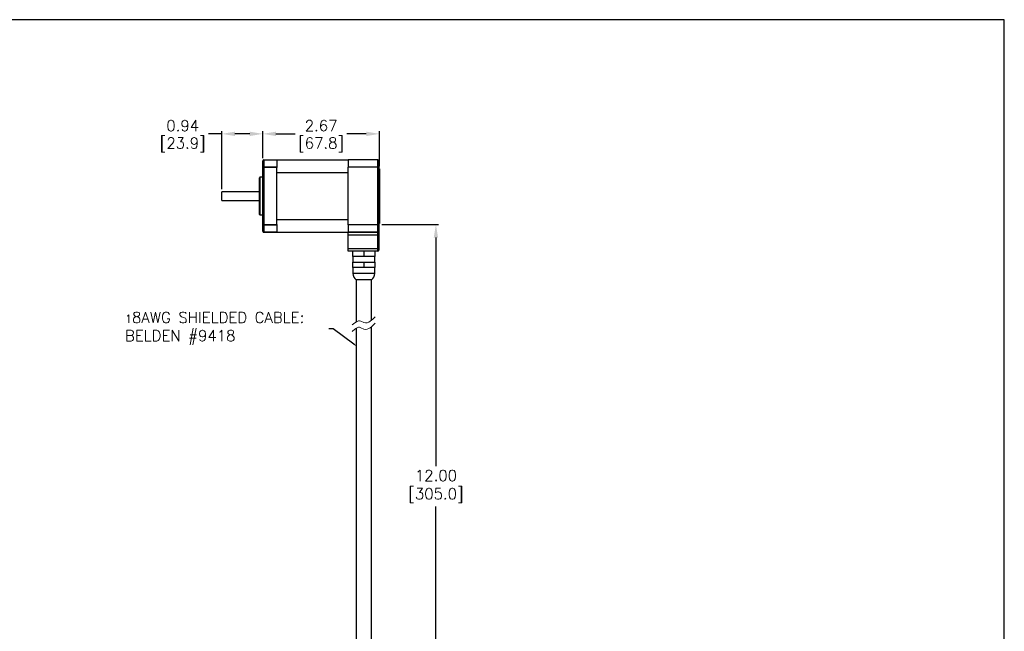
# Model space of a CAD drawing. Extents: x 897.4 to 937.4, y -8.5 to 19.5.
# Tile 11 of 11: x 914.9 to 937.4, y 5.5 to 19.5. Entities that reach past the tile are written whole.
import ezdxf
from ezdxf import colors
from ezdxf.entities.mleader import LeaderData, LeaderLine
from ezdxf.math import Vec2, Vec3

# ---------------------------------------------------------------- set-up
doc = ezdxf.new("R2010")
doc.units = 0
doc.header["$LTSCALE"] = 4
doc.header["$MEASUREMENT"] = 0
doc.layers.get('0').update_dxf_attribs({"linetype": 'CONTINUOUS'})
doc.layers.get('DEFPOINTS').update_dxf_attribs({"linetype": 'CONTINUOUS'})
doc.layers.add('DIMENSIONS', color=140, linetype='CONTINUOUS')
doc.layers.add('DIMENSIONS @ 1', color=140, linetype='CONTINUOUS')
doc.styles.get("Standard").update_dxf_attribs({"font": 'romans.shx'})
doc.dimstyles.get("Standard").update_dxf_attribs({"dimtxt": 0.25, "dimasz": 0.3, "dimexe": 0.0625, "dimexo": 0.0625, "dimgap": 0.0625, "dimtad": 0, "dimtih": 1, "dimtoh": 1, "dimzin": 0, "dimdsep": 46, "dimtxsty": 'Standard', "dimcen": 0, "dimadec": 0, "dimazin": 0, "dimtfac": 1, "dimtofl": 0, "dimtmove": 0, "dimatfit": 3, "dimfxl": 0, "dimtolj": 1, "dimtzin": 0, "dimarcsym": 0})

# ---------------------------------------------------------------- blocks, each defined once
blk = doc.blocks.new('*D26')
at = {"layer": 'DEFPOINTS', "color": 0}
for p in [(923.103, 16.853), (920.433, 16.234), (923.103, 16.054)]:
    blk.add_point(p, dxfattribs=at)
at = {"layer": 'DIMENSIONS', "color": 0, "lineweight": -2}
for p, q in [((920.433, 16.297), (920.433, 16.915)), ((923.103, 16.117), (923.103, 16.915)), ((920.733, 16.853), (921.175, 16.853)), ((922.803, 16.853), (922.36, 16.853))]:
    blk.add_line(p, q, dxfattribs=at)
at = {"layer": 'DIMENSIONS', "color": 0}
for points in [[(920.733, 16.903), (920.733, 16.803), (920.433, 16.853)], [(922.803, 16.903), (922.803, 16.803), (923.103, 16.853)]]:
    blk.add_solid(points, dxfattribs=at)
at = {"layer": 'DIMENSIONS', "color": 0, "char_height": 0.25, "attachment_point": 5}
for s, insert in [('\\A1;2.67', (921.768, 17.04)), ('\\A1;[67.8]', (921.768, 16.6))]:
    blk.add_mtext(s, dxfattribs=dict(at, insert=insert))
blk = doc.blocks.new('*D27')
at = {"layer": 'DEFPOINTS', "color": 0}
for p in [(919.493, 16.853), (920.433, 16.234), (919.493, 15.528)]:
    blk.add_point(p, dxfattribs=at)
at = {"layer": 'DIMENSIONS', "color": 0, "lineweight": -2}
for p, q in [((919.493, 15.59), (919.493, 16.915)), ((920.433, 16.297), (920.433, 16.915)), ((919.493, 16.853), (919.193, 16.853)), ((920.133, 16.853), (919.793, 16.853))]:
    blk.add_line(p, q, dxfattribs=at)
at = {"layer": 'DIMENSIONS', "color": 0}
for points in [[(919.793, 16.903), (919.793, 16.803), (919.493, 16.853)], [(920.133, 16.903), (920.133, 16.803), (920.433, 16.853)]]:
    blk.add_solid(points, dxfattribs=at)
at = {"layer": 'DIMENSIONS', "color": 0, "char_height": 0.25, "attachment_point": 5}
for s, insert in [('\\A1;0.94', (918.6, 17.04)), ('\\A1;[23.9]', (918.6, 16.6))]:
    blk.add_mtext(s, dxfattribs=dict(at, insert=insert))
blk = doc.blocks.new('*D28')
at = {"layer": 'DEFPOINTS', "color": 0}
for p in [(923.093, 14.779), (923.082, 2.784), (924.397, 2.784)]:
    blk.add_point(p, dxfattribs=at)
at = {"layer": 'DIMENSIONS', "color": 0, "lineweight": -2}
for p, q in [((923.155, 14.779), (924.459, 14.779)), ((924.397, 14.479), (924.397, 9.243)), ((924.397, 3.084), (924.397, 8.32)), ((923.145, 2.784), (924.459, 2.784))]:
    blk.add_line(p, q, dxfattribs=at)
at = {"layer": 'DIMENSIONS', "color": 0}
for points in [[(924.347, 14.479), (924.447, 14.479), (924.397, 14.779)], [(924.347, 3.084), (924.447, 3.084), (924.397, 2.784)]]:
    blk.add_solid(points, dxfattribs=at)
at = {"layer": 'DIMENSIONS', "color": 0, "insert": (924.397, 8.781), "char_height": 0.25, "attachment_point": 5}
blk.add_mtext('\\A1;12.00\\P[305.0]', dxfattribs=at)

msp = doc.modelspace()

# ---------------------------------------------------------------- linework, layer by layer
at = {"color": 7, "linetype": 'Continuous', "lineweight": 25}
for p, q in [((920.433, 16.08), (920.433, 16.234)), ((920.458, 16.254), (920.458, 16.259)), ((920.458, 16.259), (920.758, 16.259)), ((920.758, 16.254), (920.458, 16.254)), ((920.458, 16.254), (920.458, 16.096)), ((920.758, 16.259), (920.758, 16.254)), ((920.758, 16.257), (922.388, 16.257)), ((920.758, 16.254), (920.758, 16.096)), ((922.388, 16.259), (922.388, 16.089)), ((923.068, 16.259), (922.388, 16.259)), ((923.068, 16.089), (923.068, 16.259)), ((923.093, 16.234), (923.093, 16.08)), ((920.458, 16.08), (920.433, 16.08)), ((920.433, 14.779), (920.433, 16.08)), ((920.458, 16.08), (920.458, 16.096)), ((920.458, 16.096), (920.758, 16.096)), ((920.758, 16.08), (920.458, 16.08)), ((920.458, 16.08), (920.458, 14.779)), ((920.758, 16.096), (920.758, 16.08)), ((920.758, 14.779), (920.758, 16.08)), ((922.388, 14.77), (922.388, 16.089)), ((923.068, 16.089), (922.388, 16.089)), ((923.068, 14.77), (923.068, 16.089)), ((923.093, 16.08), (923.093, 14.779)), ((923.103, 16.054), (923.093, 16.054)), ((923.103, 16.054), (923.103, 14.804)), ((920.366, 15.862), (920.354, 15.85)), ((920.354, 15.429), (920.354, 15.85)), ((920.433, 15.862), (920.366, 15.862)), ((920.366, 15.862), (920.366, 15.429)), ((920.758, 15.968), (922.388, 15.968)), ((920.354, 15.528), (919.493, 15.528)), ((919.493, 15.429), (919.493, 15.528)), ((919.493, 15.331), (919.493, 15.429)), ((919.493, 15.331), (920.354, 15.331)), ((920.354, 15.009), (920.354, 15.429)), ((920.366, 15.429), (920.366, 14.996)), ((920.354, 15.009), (920.366, 14.996)), ((920.366, 14.996), (920.433, 14.996)), ((920.758, 14.89), (922.388, 14.89)), ((920.433, 14.779), (920.458, 14.779)), ((920.433, 14.624), (920.433, 14.779)), ((920.458, 14.779), (920.758, 14.779)), ((920.458, 14.763), (920.458, 14.779)), ((920.758, 14.763), (920.458, 14.763)), ((920.458, 14.763), (920.458, 14.605)), ((920.758, 14.779), (920.758, 14.763)), ((920.758, 14.763), (920.758, 14.605)), ((923.068, 14.77), (922.388, 14.77)), ((922.388, 14.77), (922.388, 14.605)), ((923.068, 14.605), (923.068, 14.77)), ((923.093, 14.804), (923.103, 14.804)), ((923.093, 14.779), (923.093, 14.624)), ((920.458, 14.605), (920.758, 14.605)), ((920.458, 14.599), (920.458, 14.605)), ((920.758, 14.599), (920.458, 14.599)), ((920.758, 14.605), (920.758, 14.599)), ((920.758, 14.601), (922.388, 14.601)), ((922.388, 14.605), (923.068, 14.605)), ((922.388, 14.599), (922.388, 14.605)), ((923.068, 14.599), (922.388, 14.599)), ((922.388, 14.537), (922.388, 14.599)), ((923.068, 14.537), (922.388, 14.537)), ((922.388, 14.232), (922.388, 14.537)), ((923.068, 14.605), (923.068, 14.599)), ((923.068, 14.537), (923.068, 14.599)), ((923.093, 14.537), (923.068, 14.537)), ((923.068, 14.232), (923.068, 14.537)), ((923.093, 14.624), (923.093, 14.537)), ((923.093, 14.537), (923.093, 14.232)), ((922.388, 14.232), (923.068, 14.232)), ((922.388, 14.169), (922.388, 14.232)), ((923.068, 14.169), (923.068, 14.232)), ((923.093, 14.232), (923.068, 14.232)), ((923.093, 14.232), (923.093, 14.194)), ((923.068, 14.169), (922.388, 14.169)), ((922.489, 14.169), (922.489, 14.044)), ((922.745, 14.044), (922.489, 14.044)), ((922.495, 14.044), (922.495, 13.919)), ((922.745, 14.169), (922.745, 14.044)), ((923.001, 14.044), (922.745, 14.044)), ((922.995, 13.919), (922.995, 14.044)), ((923.001, 14.169), (923.001, 14.044)), ((922.489, 13.919), (922.489, 13.794)), ((922.489, 13.919), (922.745, 13.919)), ((922.745, 13.794), (922.489, 13.794)), ((922.495, 13.794), (922.495, 13.657)), ((922.745, 13.919), (922.745, 13.794)), ((922.745, 13.919), (923.001, 13.919)), ((923.001, 13.794), (922.745, 13.794)), ((922.995, 13.657), (922.995, 13.794)), ((923.001, 13.919), (923.001, 13.794)), ((922.57, 13.513), (922.57, 12.549)), ((922.92, 13.513), (922.57, 13.513)), ((922.92, 12.584), (922.92, 13.513)), ((922.57, 12.402), (922.57, 2.961)), ((922.92, 2.961), (922.92, 12.437))]:
    msp.add_line(p, q, dxfattribs=at)
at = {"color": 8, "linetype": 'Continuous', "lineweight": 25}
msp.add_line((922.995, 13.657), (922.495, 13.657), dxfattribs=at)
at = {"lineweight": 0}
for p, q in [((922.95, 12.611), (923.003, 12.666)), ((922.481, 12.479), (922.542, 12.53)), ((922.542, 12.53), (922.576, 12.553)), ((922.542, 12.383), (922.576, 12.406)), ((922.576, 12.553), (922.61, 12.569)), ((922.576, 12.406), (922.61, 12.422)), ((922.61, 12.569), (922.626, 12.572)), ((922.61, 12.422), (922.626, 12.425)), ((922.626, 12.572), (922.644, 12.572)), ((922.626, 12.425), (922.644, 12.425)), ((922.644, 12.572), (922.678, 12.563)), ((922.644, 12.425), (922.678, 12.416)), ((922.678, 12.563), (922.749, 12.532)), ((922.678, 12.416), (922.749, 12.383)), ((922.749, 12.532), (922.786, 12.526)), ((922.786, 12.526), (922.825, 12.53)), ((922.825, 12.53), (922.861, 12.543)), ((922.861, 12.543), (922.891, 12.563)), ((922.861, 12.396), (922.891, 12.414)), ((922.891, 12.563), (922.922, 12.585)), ((922.891, 12.414), (922.922, 12.438)), ((922.922, 12.585), (922.95, 12.611)), ((922.922, 12.438), (922.95, 12.464)), ((922.95, 12.464), (923.003, 12.519)), ((922.481, 12.33), (922.542, 12.383)), ((922.749, 12.383), (922.786, 12.378)), ((922.786, 12.378), (922.825, 12.383)), ((922.825, 12.383), (922.861, 12.396))]:
    msp.add_line(p, q, dxfattribs=at)
at = {"color": 7, "linetype": 'Continuous', "lineweight": 25, "flags": 128}
for points in [[(920.433, 16.08), (920.433, 16.083), (920.434, 16.086), (920.437, 16.089), (920.44, 16.091), (920.444, 16.093), (920.448, 16.094), (920.453, 16.095), (920.458, 16.096)], [(920.458, 14.763), (920.453, 14.763), (920.448, 14.764), (920.444, 14.766), (920.44, 14.768), (920.437, 14.77), (920.434, 14.773), (920.433, 14.776), (920.433, 14.779)]]:
    msp.add_lwpolyline(points, dxfattribs=at)
at = {"color": 7, "linetype": 'Continuous', "lineweight": 25}
for centre, radius, start, end in [((920.458, 16.234), 0.025, 90, 180), ((920.455, 16.231), 0.0228, 83.7699, 171.9799), ((920.455, 14.628), 0.0228, 188.0208, 276.2298), ((920.458, 14.624), 0.025, 180, 270), ((923.07, 14.628), 0.0228, 263.7701, 351.9796), ((923.068, 14.624), 0.025, 270, 0), ((923.068, 14.194), 0.025, 270, 0), ((922.67, 13.657), 0.175, 180, 235.1501), ((922.82, 13.657), 0.175, 304.8499, 0)]:
    msp.add_arc(centre, radius, start, end, dxfattribs=at)
for points in [[(923.068, 16.259), (923.074, 16.259), (923.081, 16.256), (923.09, 16.247), (923.093, 16.241), (923.093, 16.234)], [(923.068, 16.089), (923.074, 16.089), (923.081, 16.088), (923.09, 16.084), (923.093, 16.082), (923.093, 16.08)], [(923.068, 14.77), (923.074, 14.77), (923.081, 14.771), (923.09, 14.774), (923.093, 14.777), (923.093, 14.779)]]:
    msp.add_open_spline(points, degree=3, knots=[0, 0, 0, 0, 0.5, 0.5, 1, 1, 1, 1], dxfattribs=at)
at = {"layer": 'DEFPOINTS'}
msp.add_lwpolyline([(897.409, -8.534), (937.409, -8.534), (937.409, 19.466), (897.409, 19.466)], close=True, dxfattribs=at)

# ---------------------------------------------------------------- dimensions: what is measured, and where the dimension line sits
at = {"layer": 'DIMENSIONS @ 1'}
for base, p2, picture, middle in [((919.493, 16.853), (919.493, 15.528), '*D27', (918.6, 16.853)), ((923.103, 16.853), (923.103, 16.054), '*D26', (921.768, 16.853))]:
    dim = msp.add_linear_dim(base=base, p1=(920.433, 16.234), p2=p2, dimstyle='Standard', override={"dimscale": 1, "dimpost": '\\X', "dimtix": 0, "dimtofl": 0, "dimtmove": 0, "dimatfit": 3}, dxfattribs=at)
    dim.commit()
    dim.dimension.update_dxf_attribs({"geometry": picture, "text_midpoint": middle})
dim = msp.add_linear_dim(base=(924.397, 2.784), p1=(923.093, 14.779), p2=(923.082, 2.784), angle=90, text='12.00\\P[305.0]', dimstyle='Standard', override={"dimscale": 1, "dimpost": '\\X', "dimtix": 0, "dimtofl": 0, "dimtmove": 0, "dimatfit": 3}, dxfattribs=at)
dim.commit()
dim.dimension.update_dxf_attribs({"geometry": '*D28', "text_midpoint": (924.397, 8.781)})

# ---------------------------------------------------------------- leaders
at = {"layer": 'DIMENSIONS'}
ml = msp.add_multileader_mtext('Standard', dxfattribs=at)
ml.set_content('1{\\H1.3333x;8AWG SHIELDED CABLE:\\P\\pq*;BELDEN #9418}', color=256)
ml.set_leader_properties()
ml.build(insert=Vec2(0, 0))
ml.multileader.update_dxf_attribs({"text_left_attachment_type": 2, "text_right_attachment_type": 2, "dogleg_length": 0.1, "arrow_head_size": 0.1})
ctx = ml.context
ctx.base_point, ctx.char_height, ctx.arrow_head_size, ctx.landing_gap_size, ctx.plane_origin = Vec3(917.188, 12.387), 0.1875, 0.1, 0.09, Vec3(922.595, 11.983)
ctx.left_attachment, ctx.right_attachment = 2, 2
notes = []
notes.append((ctx, [(0, (1, 1, 0), (922.045, 12.387), (-1, 0), 0.1, [(0, [(922.595, 11.983)], 0, [])])]))
ctx.mtext.insert, ctx.mtext.flow_direction = Vec3(917.278, 12.775), 5
for ctx, leaders in notes:
    for number, flags, end, landing, length, lines in leaders:
        leader = LeaderData()
        leader.index, (leader.has_last_leader_line, leader.has_dogleg_vector, leader.attachment_direction) = number, flags
        leader.last_leader_point, leader.dogleg_vector, leader.dogleg_length = Vec3(end), Vec3(landing), length
        for number, points, colour, breaks in lines:
            line = LeaderLine()
            line.index, line.vertices, line.color, line.breaks = number, Vec3.list(points), colors.encode_raw_color(colour), breaks
            leader.lines.append(line)
        ctx.leaders.append(leader)

doc.saveas('drawing.dxf')
